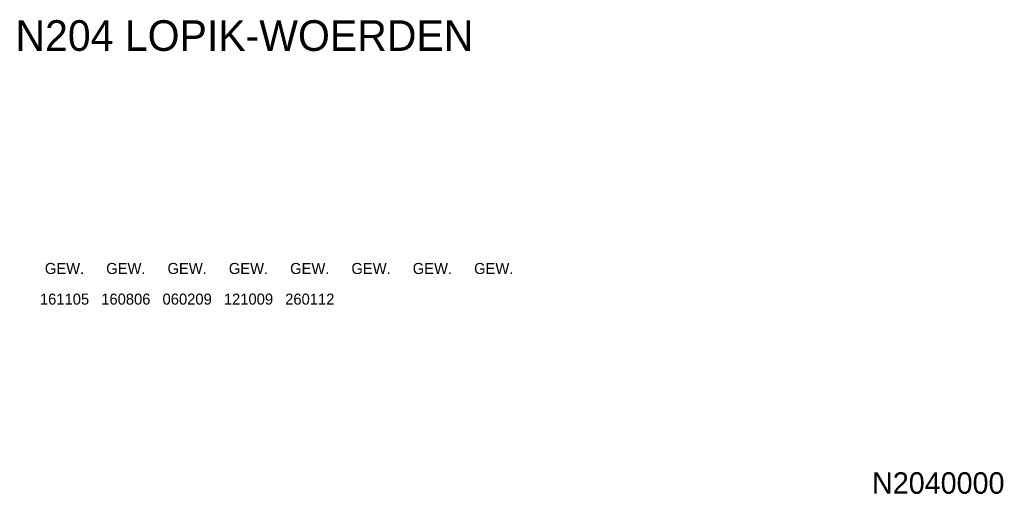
# Model space of a CAD drawing. Header units: metres. Extents: x 121538 to 126242, y 445257 to 454505.
# Tile 1 of 83: x 122253 to 122333, y 445441 to 445480. Entities that reach past the tile are written whole.
import ezdxf
from ezdxf.enums import TextEntityAlignment as Align

# ---------------------------------------------------------------- set-up
doc = ezdxf.new("R2010")
doc.units = ezdxf.units.M
for name, color, linetype in [('A0-stemp-25', 7, 'Continuous'), ('A0-stemp-35', 2, 'Continuous'), ('A0-stemp-50', 9, 'Continuous'), ('PROVXREF', 7, 'Continuous')]:
    doc.layers.add(name, color=color, linetype=linetype)
doc.styles.add('ISO', font='provutr.shx')
doc.styles.add('ROMAND', font='ROMAND.SHX')

# ---------------------------------------------------------------- blocks, each defined once
blk = doc.blocks.new('A0STEMP')
at = {"layer": 'A0-stemp-25', "style": 'ISO'}
for tag, p in [('TYPE1', (-80.019, 21.245)), ('TYPE2', (-75.019, 21.245)), ('TYPE3', (-70.019, 21.245)), ('TYPE4', (-65.019, 21.245)), ('TYPE5', (-60.019, 21.245)), ('TYPE6', (-55.019, 21.245)), ('TYPE7', (-50.019, 21.245)), ('TYPE8', (-45.019, 21.245)), ('TYPE9', (-40.019, 21.245)), ('TYPE10', (-35.019, 21.245)), ('TYPE11', (-30.019, 21.245)), ('DATUM1', (-80.019, 18.745)), ('DATUM2', (-75.019, 18.745)), ('DATUM3', (-70.019, 18.745)), ('DATUM4', (-65.019, 18.745)), ('DATUM5', (-60.019, 18.745)), ('DATUM6', (-55.019, 18.745)), ('DATUM7', (-50.019, 18.745)), ('DATUM8', (-45.019, 18.745)), ('DATUM9', (-40.019, 18.745)), ('DATUM10', (-35.019, 18.745)), ('DATUM11', (-30.019, 18.745)), ('ONTST1', (-80.019, 16.245)), ('ONTST2', (-75.019, 16.245)), ('ONTST3', (-70.019, 16.245)), ('ONTST4', (-65.019, 16.245)), ('ONTST5', (-60.019, 16.245)), ('ONTST6', (-55.019, 16.245)), ('ONTST7', (-50.019, 16.245)), ('ONTST8', (-45.019, 16.245)), ('ONTST9', (-40.019, 16.245)), ('ONTST10', (-35.019, 16.245)), ('ONTST11', (-30.019, 16.245))]:
    blk.add_attdef(tag, text='', height=0.9, dxfattribs=at).set_placement(p, align=Align.MIDDLE)
blk.add_attdef('FORMAAT', text='', height=1.25, dxfattribs=at).set_placement((-1.019, 5.271), align=Align.BOTTOM_RIGHT)
at = {"layer": 'A0-stemp-25', "style": 'ROMAND', "flags": 4}
blk.add_attdef('DIENST', (-63.64, 2.71), '', height=1.45, dxfattribs=at)
at = {"layer": 'A0-stemp-35', "style": 'ISO'}
blk.add_attdef('ONDERDEEL', (-84.019, 23.495), '', height=1.75, dxfattribs=at)
for tag, p in [('SCHAAL', (-8.769, 10.145)), ('BLADNR', (-8.769, 3.745))]:
    blk.add_attdef(tag, text='', height=1.75, dxfattribs=at).set_placement(p, align=Align.MIDDLE)
at = {"layer": 'A0-stemp-50', "style": 'ISO'}
blk.add_attdef('WEG', (-84.019, 38.995), '', height=2.5, dxfattribs=at)
blk.add_attdef('BLAD', text='', height=2.5, dxfattribs=at).set_placement((-8.619, 21.145), align=Align.MIDDLE)

msp = doc.modelspace()

# ---------------------------------------------------------------- block references
at = {"layer": 'PROVXREF'}
ref = msp.add_blockref('A0STEMP', (122336.333, 445438.24), dxfattribs=at)
ref.add_attrib('WEG', 'N204 LOPIK-WOERDEN', (122252.314, 445477.234), dxfattribs={"height": 2.5, "style": 'ISO'})
ref.add_attrib('TEKENINGNUMMER', 'N2040000', dxfattribs={"layer": 'A0-stemp-35', "color": 2, "height": 1.75, "style": 'ISO'}).set_placement((122327.564, 445441.984), align=Align.MIDDLE)
ref.add_attrib('TYPE1', 'GEW.', dxfattribs={"layer": 'A0-stemp-25', "color": 7, "height": 0.9, "style": 'ISO'}).set_placement((122256.314, 445459.484), align=Align.MIDDLE)
ref.add_attrib('DATUM1', '161105', dxfattribs={"layer": 'A0-stemp-25', "color": 7, "height": 0.9, "style": 'ISO'}).set_placement((122256.314, 445456.984), align=Align.MIDDLE)
ref.add_attrib('TYPE2', 'GEW.', dxfattribs={"layer": 'A0-stemp-25', "color": 7, "height": 0.9, "style": 'ISO'}).set_placement((122261.314, 445459.484), align=Align.MIDDLE)
ref.add_attrib('DATUM2', '160806', dxfattribs={"layer": 'A0-stemp-25', "color": 7, "height": 0.9, "style": 'ISO'}).set_placement((122261.314, 445456.984), align=Align.MIDDLE)
ref.add_attrib('TYPE3', 'GEW.', dxfattribs={"layer": 'A0-stemp-25', "color": 7, "height": 0.9, "style": 'ISO'}).set_placement((122266.314, 445459.484), align=Align.MIDDLE)
ref.add_attrib('DATUM3', '060209', dxfattribs={"layer": 'A0-stemp-25', "color": 7, "height": 0.9, "style": 'ISO'}).set_placement((122266.314, 445456.984), align=Align.MIDDLE)
ref.add_attrib('TYPE4', 'GEW.', dxfattribs={"layer": 'A0-stemp-25', "color": 7, "height": 0.9, "style": 'ISO'}).set_placement((122271.314, 445459.484), align=Align.MIDDLE)
ref.add_attrib('DATUM4', '121009', dxfattribs={"layer": 'A0-stemp-25', "color": 7, "height": 0.9, "style": 'ISO'}).set_placement((122271.314, 445456.984), align=Align.MIDDLE)
ref.add_attrib('TYPE5', 'GEW.', dxfattribs={"layer": 'A0-stemp-25', "color": 7, "height": 0.9, "style": 'ISO'}).set_placement((122276.314, 445459.484), align=Align.MIDDLE)
ref.add_attrib('DATUM5', '260112', dxfattribs={"layer": 'A0-stemp-25', "color": 7, "height": 0.9, "style": 'ISO'}).set_placement((122276.314, 445456.984), align=Align.MIDDLE)
ref.add_attrib('TYPE6', 'GEW.', dxfattribs={"layer": 'A0-stemp-25', "color": 7, "height": 0.9, "style": 'ISO'}).set_placement((122281.314, 445459.484), align=Align.MIDDLE)
ref.add_attrib('TYPE7', 'GEW.', dxfattribs={"layer": 'A0-stemp-25', "color": 7, "height": 0.9, "style": 'ISO'}).set_placement((122286.314, 445459.484), align=Align.MIDDLE)
ref.add_attrib('TYPE8', 'GEW.', dxfattribs={"layer": 'A0-stemp-25', "color": 7, "height": 0.9, "style": 'ISO'}).set_placement((122291.314, 445459.484), align=Align.MIDDLE)

doc.saveas('drawing.dxf')
